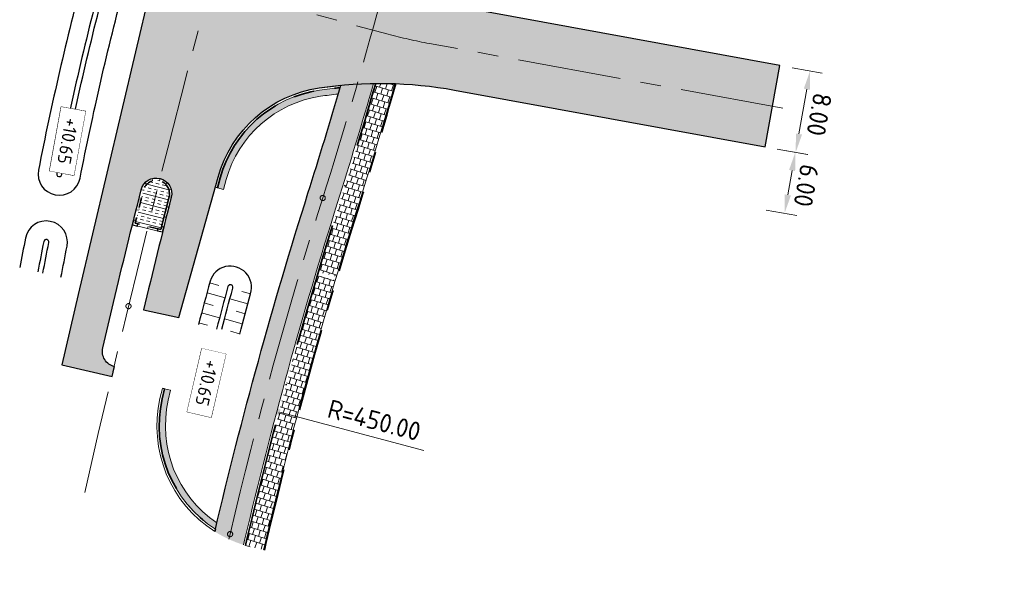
# Model space of a CAD drawing. Header units: metres. Extents: x 232559 to 234458, y 552925 to 554400.
# Tile 8 of 45: x 233087 to 233182, y 553227 to 553282. Entities that reach past the tile are written whole.
import ezdxf
from ezdxf.enums import TextEntityAlignment as Align

# ---------------------------------------------------------------- set-up
doc = ezdxf.new("R2010")
doc.units = ezdxf.units.M
for name, pattern in [('AM-AS', [16, 10, -2, 2, -2]), ('VH-GELEIDEBAND_70X200', [20, 12, -4, 0, -4]), ('VH-OPSLUITBAND_80X200', [14, 8, -2, 2, -2]), ('VH-RWSBAND', [24, 10, -2, 2, -2, 2, -2, 2, -2])]:
    doc.linetypes.add(name, pattern=pattern)
doc.layers.get('Defpoints').update_dxf_attribs({"color": 241})
for name, color, linetype, lineweight in [('N-AL-HOOGTELABEL-S', 7, 'Continuous', 9), ('N-WE-AM-AS_WEG-G', 7, 'AM-AS', 13), ('N-WE-GW-WATERGANG_BODEM-G', 144, 'Continuous', 25), ('N-WE-VH-KANTOPSLUITING_DEELSTREEP-G', 7, 'Continuous', 9), ('N-WE-VH-KANTOPSLUITING_ELEMENT_HOEKSTUK-S', 7, 'Continuous', 25), ('N-WE-VH-KANTOPSLUITING_VOORKANTBAND-G', 7, 'Continuous', 13), ('N-WE-VH-KANTVERHARDING-G', 7, 'Continuous', 25), ('N-WE-VH-KANTVERHARDING-GV', 7, 'Continuous', 25), ('N-WE-VH-KANTVERHARDING_BOCHTVERBREDING-A', 254, 'Continuous', 25), ('N-WE-VH-KANTVERHARDING_BOCHTVERBREDING-G', 251, 'Continuous', 18), ('N-WE-VH-M', 7, 'Continuous', 18), ('N-WE-VH-VERHARDING_BETON_CRETEPRINT-A', 241, 'Continuous', 5), ('N-WE-VH-VERHARDING_MIDDENGELEIDER-S', 7, 'Continuous', 25)]:
    doc.layers.add(name, color=color, linetype=linetype, lineweight=lineweight)
for name, color, linetype, lineweight, true_color in [('N-WE-GW-GRONDWERK-S', 7, 'Continuous', 18, 0x004c00), ('N-WE-GW-TALUDARCERING_KORT-G', 7, 'Continuous', 18, 0x004c00), ('N-WE-GW-TALUDARCERING_LANG-G', 7, 'Continuous', 13, 0x004c00), ('N-WE-GW-WATERGANG_INSTEEK-G', 7, 'Continuous', 25, 0x004c00), ('N-WE-VH-KANTOPSLUITING_GELEIDEBAND_70X200-G', 20, 'VH-GELEIDEBAND_70X200', 35, 0xff3f00), ('N-WE-VH-KANTOPSLUITING_OPSLUITBAND_80X200-G', 150, 'VH-OPSLUITBAND_80X200', 35, 0x007fff), ('N-WE-VH-KANTOPSLUITING_TROTTOIRBAND_RWS_115-225x250-G', 7, 'VH-RWSBAND', 35, 0x2db300), ('N-WE-VH-VERHARDING_ASFALT_HOOFDRIJBAAN-A', 7, 'Continuous', 5, 0xc7c7c7), ('N-WE-VH-VERHARDING_ASFALT_ROOD-A', 7, 'Continuous', 5, 0xc99292), ('N-WE-VH-VERHARDING_TEGEL-A', 250, 'Continuous', 5, 0x333333)]:
    doc.layers.add(name, color=color, linetype=linetype, lineweight=lineweight, true_color=true_color)
doc.styles.add('NLCS-ISO', font='NLCS-ISO.ttf')
doc.styles.add('NLCS-ISO-ANNOTATIEF-T18', font='NLCS-ISO.ttf', dxfattribs={"height": 1.8})
doc.dimstyles.new('NLCS-ANNOTATIEF-T18-PIJL_L2_H2_A', dxfattribs={"dimtxt": 1.8, "dimasz": 1.8, "dimexe": 1.2, "dimexo": 1.2, "dimgap": 0.7, "dimtad": 1, "dimzin": 0, "dimdsep": 46, "dimtxsty": 'NLCS-ISO-ANNOTATIEF-T18', "dimcen": 0, "dimdle": 2, "dimclrd": 7, "dimclre": 251, "dimclrt": 7, "dimazin": 0, "dimtfac": 1, "dimtofl": 0, "dimtmove": 0, "dimatfit": 3, "dimfxl": 2, "dimtfillclr": 256, "dimtolj": 1, "dimtzin": 0, "dimlwd": 9, "dimlwe": 9, "dimarcsym": 0})
doc.dimstyles.new('NLCS-ANNOTATIEF-T18-PIJL_L2_H3', dxfattribs={"dimtxt": 1.8, "dimasz": 1.8, "dimexe": 2, "dimexo": 2, "dimgap": 0.7, "dimtad": 1, "dimzin": 0, "dimdsep": 46, "dimtxsty": 'NLCS-ISO-ANNOTATIEF-T18', "dimcen": 0, "dimdle": 2, "dimse1": 1, "dimse2": 1, "dimclrd": 256, "dimclre": 256, "dimclrt": 256, "dimadec": 3, "dimazin": 0, "dimtfac": 1, "dimtofl": 0, "dimtmove": 0, "dimatfit": 3, "dimfxl": 2, "dimfxlon": 1, "dimtfillclr": 256, "dimtolj": 1, "dimtzin": 0, "dimlwd": 9, "dimlwe": -1, "dimarcsym": 0})

# ---------------------------------------------------------------- blocks, each defined once
blk = doc.blocks.new('S04')
at = {"layer": 'N-WE-GW-TALUDARCERING_KORT-G'}
for p, q in [((0, 0.501744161), (0.5017441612, 0.5018410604)), ((0, 0), (0.5017441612, 0)), ((0, -0.5017441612), (0.5018410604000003, -0.5017441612))]:
    blk.add_line(p, q, dxfattribs=at)
at = {"layer": 'N-WE-GW-TALUDARCERING_LANG-G'}
for p, q in [((0, 0.2508720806), (1.003585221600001, 0.2508720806)), ((0, -0.2508720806), (1.003585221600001, -0.2508720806))]:
    blk.add_line(p, q, dxfattribs=at)
blk = doc.blocks.new('SVH-KANTOPSLUITING_HOEK_UITWENDIG_115-225')
for p, q in [((0, 0), (0, 0.5000000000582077)), ((0, 0.5000000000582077), (0.225, 0.5000000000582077)), ((0, 0), (0.5, 5.820766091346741e-11)), ((0.225, 0.2250000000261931), (0.225, 0.5000000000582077)), ((0.225, 0.2250000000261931), (0.4999999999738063, 0.2250000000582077)), ((0.5000000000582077, 5.820766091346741e-11), (0.4999999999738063, 0.2250000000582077))]:
    blk.add_line(p, q)
blk = doc.blocks.new('MIDDENGELEIDER')
at = {"layer": 'N-WE-VH-VERHARDING_BETON_CRETEPRINT-A', "lineweight": 9}
h = blk.add_hatch(dxfattribs=at)
h.set_pattern_fill('AVH-BETON_GEWAPEND', color=251, scale=0.25, angle=-1.272221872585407e-14, pattern_type=2)
h.set_pattern_definition([(360, (129.1815211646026, 44.42226556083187), (2.296212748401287e-16, 0.9375), []), (360, (129.1815211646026, 44.73476556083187), (2.296212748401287e-16, 0.9375), [0.3125, -0.3125]), (360, (129.1815211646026, 45.04726556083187), (2.296212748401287e-16, 0.9375), [0.3125, -0.3125])])
edge = h.paths.add_edge_path()
edge.add_line((1.274999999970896, 3.275000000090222), (-1.274999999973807, 3.275000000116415))
edge.add_line((-1.274999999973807, 3.275000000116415), (-1.279999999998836, 4.440892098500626e-16))
edge.add_arc((-1.101532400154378e-16, 0.005009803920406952), 1.2800098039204, 180.2242493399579, 359.7757506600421)
edge.add_line((1.279999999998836, 0), (1.274999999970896, 3.275000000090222))
at = {"layer": 'N-WE-VH-KANTOPSLUITING_DEELSTREEP-G'}
for p, q in [((0, 3.500000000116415), (0, 3.280000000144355)), ((-1.5, 2), (-1.279999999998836, 2)), ((1.5, 2), (1.279999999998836, 2)), ((-1.5, 1), (-1.279999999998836, 1)), ((1.5, 1), (1.279999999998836, 1)), ((-1.5, 0), (-1.279999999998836, 0)), ((1.5, 0), (1.279999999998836, 0)), ((-1.108521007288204, -0.6349950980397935), (-1.299046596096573, -0.7449950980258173)), ((1.108521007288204, -0.6349950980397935), (1.299046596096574, -0.7449950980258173)), ((-0.6400041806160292, -1.103511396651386), (-0.7500041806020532, -1.294036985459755)), ((1.587271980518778e-16, -1.274999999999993), (2.38524477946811e-16, -1.494999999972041)), ((0.6400041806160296, -1.103511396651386), (0.7500041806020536, -1.294036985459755))]:
    blk.add_line(p, q, dxfattribs=at)
at = {"layer": 'N-WE-VH-KANTOPSLUITING_TROTTOIRBAND_RWS_115-225x250-G', "ltscale": 0.5, "flags": 128}
blk.add_lwpolyline([(-1.279999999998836, 3.280000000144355), (-1.279999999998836, 0, 0.9960937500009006), (1.279999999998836, 0), (1.279999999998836, 3.280000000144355), (-1.279999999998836, 3.280000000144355)], format="xyb", close=True, dxfattribs=at)
at = {"layer": 'N-WE-VH-KANTOPSLUITING_VOORKANTBAND-G', "ltscale": 0.5, "flags": 128}
blk.add_lwpolyline([(-1.5, 3.500000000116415), (-1.5, 0, 0.9966666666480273), (1.5, 0), (1.5, 3.500000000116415)], format="xyb", close=True, dxfattribs=at)
at = {"layer": 'N-WE-VH-KANTOPSLUITING_ELEMENT_HOEKSTUK-S'}
for p, rotation in [((-1.5, 3.500000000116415), 270), ((1.499999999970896, 3.500000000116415), 180)]:
    blk.add_blockref('SVH-KANTOPSLUITING_HOEK_UITWENDIG_115-225', p, dxfattribs=dict(at, rotation=rotation))
blk = doc.blocks.new('*D77')
at = {"layer": 'Defpoints', "color": 0, "transparency": 16777216}
for p in [(233119.1097643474, 553333.1810636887), (234458.2366741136, 552924.8440465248)]:
    blk.add_point(p, dxfattribs=at)
at = {"layer": 'N-WE-VH-M', "lineweight": 9, "transparency": 16777216}
blk.add_line((233133.7062476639, 553328.7301902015), (233120.8314989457, 553332.6560589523), dxfattribs=at)
at = {"layer": 'N-WE-VH-M', "transparency": 16777216}
blk.add_solid([(233120.9189997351, 553332.9430147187), (233120.7439981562, 553332.369103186), (233119.1097643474, 553333.1810636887)], dxfattribs=at)
at = {"layer": 'N-WE-VH-M', "transparency": 16777216, "insert": (233128.5964114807, 553331.9610529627), "char_height": 1.8, "attachment_point": 5, "rotation": 343.0420790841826, "style": 'NLCS-ISO-ANNOTATIEF-T18'}
blk.add_mtext('\\A1;R=1400.00', dxfattribs=at)
blk = doc.blocks.new('*D120')
at = {"layer": 'Defpoints', "color": 0, "transparency": 16777216}
for p in [(233159.1338229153, 553269.6766731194), (233158.0535427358, 553263.7747247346), (233161.0199781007, 553263.2525011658)]:
    blk.add_point(p, dxfattribs=at)
at = {"layer": 'N-WE-VH-M', "color": 251, "lineweight": 9, "transparency": 16777216}
for p, q in [((233160.3156493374, 553269.4686195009), (233163.2420487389, 553268.9534440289)), ((233159.2353691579, 553263.5666711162), (233162.2018045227, 553263.0444475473))]:
    blk.add_line(p, q, dxfattribs=at)
at = {"layer": 'N-WE-VH-M', "color": 7, "lineweight": 9, "transparency": 16777216}
blk.add_line((233161.748141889, 553267.3887580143), (233161.3320585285, 553265.025240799), dxfattribs=at)
at = {"layer": 'N-WE-VH-M', "color": 7, "transparency": 16777216}
for points in [[(233162.0435984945, 553267.3367446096), (233161.4526852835, 553267.440771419), (233162.0602223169, 553269.1614976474)], [(233161.627515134, 553264.9732273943), (233161.036601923, 553265.0772542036), (233161.0199781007, 553263.2525011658)]]:
    blk.add_solid(points, dxfattribs=at)
at = {"layer": 'N-WE-VH-M', "color": 7, "transparency": 16777216, "insert": (233163.1158687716, 553265.9295945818), "char_height": 1.8, "attachment_point": 5, "rotation": 260.01571756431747, "style": 'NLCS-ISO-ANNOTATIEF-T18'}
blk.add_mtext('\\A1;6.00', dxfattribs=at)
blk = doc.blocks.new('*D75')
at = {"layer": 'Defpoints', "color": 0, "transparency": 16777216}
for p in [(233110.445619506, 553244.4536294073), (233545.4002006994, 553129.0651018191)]:
    blk.add_point(p, dxfattribs=at)
at = {"layer": 'N-WE-VH-M', "lineweight": 9, "transparency": 16777216}
blk.add_line((233126.1119834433, 553240.2975203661), (233112.1854378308, 553243.9920752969), dxfattribs=at)
at = {"layer": 'N-WE-VH-M', "transparency": 16777216}
blk.add_solid([(233112.2623635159, 553244.2820450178), (233112.1085121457, 553243.702105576), (233110.445619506, 553244.4536294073)], dxfattribs=at)
at = {"layer": 'N-WE-VH-M', "transparency": 16777216, "insert": (233121.322130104, 553243.2235594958), "char_height": 1.8, "attachment_point": 5, "rotation": 345.1423191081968, "style": 'NLCS-ISO-ANNOTATIEF-T18'}
blk.add_mtext('\\A1;R=450.00', dxfattribs=at)
blk = doc.blocks.new('*D127')
at = {"layer": 'Defpoints', "color": 0, "transparency": 16777216}
for p in [(233160.574196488, 553277.5459376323), (233159.1338229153, 553269.6766731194), (233162.1002582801, 553269.1544495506)]:
    blk.add_point(p, dxfattribs=at)
at = {"layer": 'N-WE-VH-M', "color": 251, "lineweight": 9, "transparency": 16777216}
for p, q in [((233161.75602291, 553277.3378840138), (233164.6690769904, 553276.8250579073)), ((233160.3156493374, 553269.4686195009), (233163.2820847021, 553268.946395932))]:
    blk.add_line(p, q, dxfattribs=at)
at = {"layer": 'N-WE-VH-M', "color": 7, "lineweight": 9, "transparency": 16777216}
blk.add_line((233163.1751701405, 553275.2603718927), (233162.4123387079, 553270.9271891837), dxfattribs=at)
at = {"layer": 'N-WE-VH-M', "color": 7, "transparency": 16777216}
for points in [[(233163.470626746, 553275.2083584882), (233162.879713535, 553275.3123852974), (233163.4872505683, 553277.0331115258)], [(233162.7077953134, 553270.8751757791), (233162.1168821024, 553270.9792025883), (233162.1002582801, 553269.1544495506)]]:
    blk.add_solid(points, dxfattribs=at)
at = {"layer": 'N-WE-VH-M', "color": 7, "transparency": 16777216, "insert": (233164.3695229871, 553272.8163757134), "char_height": 1.8, "attachment_point": 5, "rotation": 260.01571756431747, "style": 'NLCS-ISO-ANNOTATIEF-T18'}
blk.add_mtext('\\A1;8.00', dxfattribs=at)
blk = doc.blocks.new('SAL-HOOGTELABEL_AANLEG-SO')
blk.add_lwpolyline([(-4.842599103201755, 1.798838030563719), (4.851150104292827, 1.798838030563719), (4.851150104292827, -1.886858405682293), (-4.842599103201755, -1.886858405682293)], close=True)
at = {"style": 'NLCS-ISO'}
blk.add_attdef('HOOGTE', text='', height=2, dxfattribs=at).set_placement((0, 0), align=Align.MIDDLE_CENTER)
blk.add_wipeout([(-4.842599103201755, 1.7988380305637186), (4.851150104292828, 1.7988380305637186), (4.851150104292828, -1.8868584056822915), (-4.842599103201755, -1.8868584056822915)])

msp = doc.modelspace()

# ---------------------------------------------------------------- hatches: boundary and pattern name
at = {"layer": 'N-WE-VH-KANTVERHARDING_BOCHTVERBREDING-A'}
h = msp.add_hatch(color=256, dxfattribs=at)
h.dxf.hatch_style = 1
edge = h.paths.add_edge_path()
edge.add_line((233106.7336289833, 553265.560839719), (233107.0020870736, 553266.524131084))
edge.add_arc((233117.7668680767, 553263.5241119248), 11.17499999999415, 98.46671721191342, 164.427465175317, ccw=False)
edge.add_arc((233121.8894445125, 553235.8292682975), 39.17500000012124, 95.95074880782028, 98.46671721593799, ccw=False)
edge.add_arc((232687.2757860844, 553400.3997458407), 448.5000000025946, 343.7362586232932, 343.8189261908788)
edge.add_arc((233121.8894445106, 553235.8292682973), 39.77500000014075, 95.59894541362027, 98.4667172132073)
edge.add_arc((233117.7668680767, 553263.5241119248), 11.77500000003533, 98.46671721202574, 164.4274651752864)
edge.add_line((233106.4241122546, 553266.6852059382), (233106.1556541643, 553265.7219145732))
edge.add_line((233106.1556541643, 553265.7219145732), (233106.7336289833, 553265.560839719))
at = {"layer": 'N-WE-VH-VERHARDING_ASFALT_HOOFDRIJBAAN-A'}
h = msp.add_hatch(color=256, dxfattribs=at)
h.dxf.hatch_style = 1
edge = h.paths.add_edge_path(flags=16)
edge.add_line((233238.8431109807, 553681.6264790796), (233230.943822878, 553658.5683842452))
edge.add_arc((233232.3644847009, 553658.0869851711), 1.500008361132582, 161.2807672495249, 340.8981595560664)
edge.add_line((233233.7819002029, 553657.5961100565), (233241.6811883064, 553680.6542048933))
edge.add_arc((233240.2605260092, 553681.1356025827), 1.500008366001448, 341.2808231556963, 520.8981037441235)
edge = h.paths.add_edge_path(flags=16)
edge.add_arc((233271.7074764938, 553774.3557767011), 1.50000836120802, 164.2858098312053, 343.9032006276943)
edge.add_arc((232887.5055168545, 553885.6554448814), 401.4984599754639, 343.8444187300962, 352.0661515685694)
edge.add_line((233285.1608708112, 553830.2367401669), (233285.628885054, 553833.7053079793))
edge.add_arc((233284.1416862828, 553833.900922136), 1.500008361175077, 352.5067892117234, 532.1241805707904)
edge.add_line((233282.6558269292, 553834.1064630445), (233282.1878126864, 553830.6378952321))
edge.add_arc((232887.5013877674, 553885.6565838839), 398.5027353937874, 343.84373435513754, 352.0641942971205, ccw=False)
edge.add_line((233270.265800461, 553774.7699999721), (233270.2635313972, 553774.76203726))
edge = h.paths.add_edge_path(flags=16)
edge.add_line((233258.9653892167, 553740.3635948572), (233250.3426869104, 553715.1938472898))
edge.add_arc((233251.7633487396, 553714.7124482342), 1.500008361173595, 161.2807679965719, 340.8981588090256)
edge.add_line((233253.1807642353, 553714.2215731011), (233261.803466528, 553739.3913206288))
edge.add_arc((233260.3828047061, 553739.8727197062), 1.500008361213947, 341.2807671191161, 520.8981580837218)
edge = h.paths.add_edge_path(flags=16)
edge.add_arc((234470.475400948, 552921.1637758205), 1411.277274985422, 162.0659295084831, 164.4612733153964, ccw=False)
edge.add_arc((233126.3416874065, 553356.1858418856), 1.500008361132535, 342.2158700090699, 521.8332620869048)
edge.add_arc((234458.2256546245, 552924.8473599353), 1401.488492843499, 162.0549104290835, 164.4722926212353)
edge.add_arc((233109.3367418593, 553299.6359526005), 1.500008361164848, 164.6940441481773, 344.311435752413)
edge = h.paths.add_edge_path(flags=16)
edge.add_line((233152.7243747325, 553435.0058946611), (233170.2517599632, 553481.8816119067))
edge.add_arc((232796.991217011, 553621.4481446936), 398.4999999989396, 339.4986351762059, 341.0894634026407)
edge.add_line((233173.9824883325, 553492.2977232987), (233181.1625168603, 553513.2562927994))
edge.add_arc((233182.579932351, 553512.7654176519), 1.500008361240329, -18.719231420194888, 160.8981582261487, ccw=False)
edge.add_line((233184.0005941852, 553512.2840186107), (233176.8205656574, 553491.32544911))
edge.add_arc((232796.9912170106, 553621.4481446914), 401.4999999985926, 339.4986351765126, 341.08946340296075, ccw=False)
edge.add_line((233173.0617515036, 553480.8309228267), (233155.5343662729, 553433.9552055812))
edge.add_arc((233154.1311245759, 553434.4852412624), 1.500008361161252, 159.6899393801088, 339.3073309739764, ccw=False)
edge = h.paths.add_edge_path(flags=16)
edge.add_line((233288.7409870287, 554100.2030049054), (233287.2648016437, 553983.1308973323))
edge.add_arc((233288.7647455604, 553983.1169929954), 1.500008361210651, 179.4688888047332, 359.0862801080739)
edge.add_line((233290.2645631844, 553983.0930727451), (233291.7407485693, 554100.1651803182))
edge.add_arc((233290.2408005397, 554100.1787584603), 1.500009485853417, 359.4813493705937, 539.0738195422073)
edge = h.paths.add_edge_path(flags=16)
edge.add_line((233288.8319004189, 553873.9156854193), (233288.9171638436, 553877.3046130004))
edge.add_arc((233110.1728694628, 553881.9064760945), 178.8035232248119, 358.5252166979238, 359.5434362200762)
edge.add_line((233288.970715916, 553880.4816879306), (233289.2599437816, 553903.4195358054))
edge.add_arc((233287.7599998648, 553903.4334401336), 1.500008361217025, 359.4688891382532, 539.0862797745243)
edge.add_line((233286.2601822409, 553903.4573603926), (233285.9709543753, 553880.519512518))
edge.add_arc((233108.5407243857, 553881.9357574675), 177.4358821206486, 358.5287614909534, 359.5426758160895, ccw=False)
edge.add_line((233285.9181128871, 553877.3800673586), (233285.8328494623, 553873.9911397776))
edge.add_arc((233287.3325009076, 553873.9584193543), 1.500008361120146, 178.7500797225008, 358.3674721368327)
edge = h.paths.add_edge_path(flags=16)
edge.add_line((233217.4679331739, 553619.232137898), (233192.6325521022, 553546.7374314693))
edge.add_arc((233194.0532139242, 553546.2560323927), 1.500008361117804, 161.2807671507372, 340.8981596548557)
edge.add_line((233195.470629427, 553545.7651572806), (233220.3060104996, 553618.2598637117))
edge.add_arc((233218.8853486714, 553618.7412627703), 1.500008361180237, 341.280767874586, 520.8981590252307)
edge = h.paths.add_edge_path()
edge.add_line((233383.3948392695, 554231.8195223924), (233383.3948392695, 554236.3196870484))
edge.add_line((233383.3948392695, 554236.3196870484), (233370.3008999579, 554236.207676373))
edge.add_arc((233370.9725897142, 554157.7105501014), 78.50000000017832, 90.49026060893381, 179.2775844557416)
edge.add_line((233292.478829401, 554158.7002934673), (233292.1827528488, 554135.2192955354))
edge.add_arc((233290.6829352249, 554135.2432157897), 1.500008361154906, 179.4688889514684, 359.0862799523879, ccw=False)
edge.add_line((233289.1829913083, 554135.2571201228), (233289.4790678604, 554158.7381180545))
edge.add_arc((233370.9725897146, 554157.7105501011), 81.50000000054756, 90.49026060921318, 179.2775844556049, ccw=False)
edge.add_line((233370.2752302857, 554239.2075665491), (233383.3948392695, 554239.3197968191))
edge.add_line((233383.3948392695, 554239.3197968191), (233383.3987201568, 554243.819994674))
edge.add_line((233383.3987201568, 554243.819994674), (233370.2367257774, 554243.7074018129))
edge.add_arc((233370.9725897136, 554157.7105501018), 85.99999999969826, 90.49026060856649, 179.2775844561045)
edge.add_line((233284.9794255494, 554158.7948549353), (233284.6455244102, 554132.3140954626))
edge.add_arc((233272.6464789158, 554132.4653348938), 11.9999985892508, 358.83315250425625, 359.277865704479, ccw=False)
edge.add_arc((233272.6441303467, 554132.2791883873), 12.00000000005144, 288.11678142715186, 359.7220163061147, ccw=False)
edge.add_arc((233263.9373955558, 554158.8910798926), 40.00000000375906, 269.27758445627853, 288.1167814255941, ccw=False)
edge.add_line((233263.4330677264, 554118.8942593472), (233259.3492775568, 554118.9457526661))
edge.add_line((233259.3492775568, 554118.9457526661), (233258.1891597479, 554110.959744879))
edge.add_line((233258.1891597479, 554110.959744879), (233271.3731336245, 554110.793505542))
edge.add_arc((233271.2218352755, 554098.7944593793), 12.00000000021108, 18.1167814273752, 89.27758445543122, ccw=False)
edge.add_arc((233244.6099437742, 554090.0877245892), 39.9999999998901, -0.7224155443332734, 18.116781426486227, ccw=False)
edge.add_line((233284.6067643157, 554089.5833967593), (233283.2272950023, 553980.1815685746))
edge.add_arc((233271.2282488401, 553980.3328669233), 11.99999999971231, 288.64532879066, 359.27758445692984, ccw=False)
edge.add_arc((233262.2763961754, 554006.8633085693), 40.0000000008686, 269.8061318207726, 288.6453287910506, ccw=False)
edge.add_line((233262.1410509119, 553966.8635375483), (233258.917836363, 553966.8744437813))
edge.add_line((233258.917836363, 553966.8744437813), (233258.5090641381, 553958.8759513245))
edge.add_line((233258.5090641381, 553958.8759513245), (233269.4898461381, 553958.73749247))
edge.add_arc((233269.3385477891, 553946.7384463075), 11.9999999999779, 17.900033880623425, 89.27758445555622, ccw=False)
edge.add_arc((233242.6939095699, 553938.1324452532), 39.99999999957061, -0.7224155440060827, 17.90003388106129, ccw=False)
edge.add_line((233282.6907301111, 553937.6281174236), (233281.9726850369, 553880.6819838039))
edge.add_arc((232887.504042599, 553885.6559170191), 394.4999998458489, 357.8787414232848, 359.27758445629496, ccw=False)
edge.add_arc((233269.741926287, 553871.4978749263), 11.99999999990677, 276.26086459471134, 357.87874142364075, ccw=False)
edge.add_arc((233266.6883759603, 553899.3308738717), 39.99999999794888, 257.65672900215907, 276.26086459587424, ccw=False)
edge.add_line((233258.1376475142, 553860.2554974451), (233253.5855078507, 553861.2516263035))
edge.add_line((233253.5855078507, 553861.2516263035), (233252.2661928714, 553853.3510268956))
edge.add_line((233252.2661928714, 553853.3510268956), (233268.0977294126, 553849.886666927))
edge.add_arc((233265.5325108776, 553838.1640539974), 12.00000000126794, 10.986504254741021, 77.65672899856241, ccw=False)
edge.add_arc((233238.0456920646, 553832.8278763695), 40.00000000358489, -8.570212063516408, 10.986504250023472, ccw=False)
edge.add_arc((232887.5040424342, 553885.6559170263), 394.500000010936, 341.0894634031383, 351.4297879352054, ccw=False)
edge.add_line((233260.7112106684, 553757.8018612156), (233245.5879523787, 553713.6569307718))
edge.add_arc((233234.2356430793, 553717.546027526), 11.99999999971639, 276.9945347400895, 341.0894634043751, ccw=False)
edge.add_arc((233230.8259524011, 553745.3376451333), 39.99999999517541, 261.25770785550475, 276.9945347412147, ccw=False)
edge.add_line((233224.7463354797, 553705.8023664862), (233223.0745871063, 553697.9134248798))
edge.add_line((233223.0745871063, 553697.9134248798), (233224.2877538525, 553697.6558123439))
edge.add_arc((233221.8133919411, 553685.9136859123), 12.00000000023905, -0.07133962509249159, 78.1004309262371, ccw=False)
edge.add_arc((233193.813413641, 553685.9485490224), 40.00000000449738, 341.08946340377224, 359.92866037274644, ccw=False)
edge.add_line((233231.6544446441, 553672.9848931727), (233226.1890888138, 553657.0314690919))
edge.add_arc((233214.8367795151, 553660.9205658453), 11.99999999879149, 270.31384081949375, 341.08946340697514, ccw=False)
edge.add_arc((233214.6834087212, 553688.9201457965), 39.9999999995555, 259.0733274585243, 270.31384082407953, ccw=False)
edge.add_line((233207.1013068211, 553649.6453226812), (233204.414138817, 553641.729737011))
edge.add_line((233204.414138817, 553641.729737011), (233206.4130408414, 553641.0511457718))
edge.add_arc((233202.5554846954, 553629.6880801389), 11.99999999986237, -0.09517119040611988, 71.2485752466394, ccw=False)
edge.add_arc((233174.5555233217, 553629.7345895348), 40.00000000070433, 341.0894634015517, 359.904828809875, ccw=False)
edge.add_line((233212.3965543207, 553616.7709336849), (233170.1983852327, 553493.5940888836))
edge.add_arc((232796.991217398, 553621.4481445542), 394.4999995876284, 339.4986351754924, 341.0894634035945, ccw=False)
edge.add_line((233166.505104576, 553483.28253068), (233147.8846569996, 553433.483497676))
edge.add_arc((233136.6446908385, 553437.6862539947), 11.99999999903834, 268.33783214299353, 339.49863518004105, ccw=False)
edge.add_arc((233137.456865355, 553465.6744724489), 39.99999999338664, 249.4986351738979, 268.33783214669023, ccw=False)
edge.add_line((233123.4476776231, 553428.2079185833), (233112.4234840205, 553432.3299949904))
edge.add_line((233112.4234840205, 553432.3299949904), (233110.6451300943, 553424.4539915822))
edge.add_line((233110.6451300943, 553424.4539915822), (233127.7942505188, 553418.0417325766))
edge.add_arc((233123.591494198, 553406.8017664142), 12.00000000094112, -0.8344186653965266, 69.49863517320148, ccw=False)
edge.add_arc((233095.5944634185, 553407.2095258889), 40.0000000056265, 340.5064054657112, 359.16558132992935, ccw=False)
edge.add_arc((234458.2366741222, 552924.8440463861), 1405.500000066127, 160.5064054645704, 165.1608938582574)
edge.add_line((233099.6117662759, 553284.8004464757), (233092.6752564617, 553255.3994536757))
edge.add_line((233092.6752564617, 553255.3994536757), (233091.0809289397, 553248.58331763))
edge.add_line((233091.0809289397, 553248.58331763), (233095.9495792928, 553247.444516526))
edge.add_line((233095.9495792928, 553247.444516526), (233096.1772452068, 553248.4184059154))
edge.add_arc((233096.518756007, 553249.8789192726), 1.499909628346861, 166.8325995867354, 256.8390316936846, ccw=False)
edge.add_line((233095.0582809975, 553250.22059403), (233096.0860600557, 553254.613594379))
edge.add_arc((233906.1433038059, 553060.849929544), 832.9088161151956, 165.7741364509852, 166.5477504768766, ccw=False)
edge.add_arc((233100.2296296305, 553265.1628194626), 1.500008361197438, -13.877530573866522, 165.7093191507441, ccw=False)
edge.add_arc((233925.3302583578, 553056.1233553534), 849.6689466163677, 165.7826359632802, 166.5393129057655)
edge.add_line((233099.0018301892, 553253.9077016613), (233102.4176006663, 553253.1470107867))
edge.add_line((233102.4176006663, 553253.1470107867), (233106.2073716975, 553266.7456090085))
edge.add_arc((233117.7668680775, 553263.5241119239), 12.00000000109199, 98.46671721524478, 164.4274651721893, ccw=False)
edge.add_arc((233121.8894445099, 553235.8292682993), 39.99999999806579, 79.62752023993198, 98.46671721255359, ccw=False)
edge.add_line((233129.0913123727, 553275.175590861), (233159.1338229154, 553269.6766731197))
edge.add_line((233159.1338229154, 553269.6766731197), (233160.574196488, 553277.5459376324))
edge.add_line((233160.574196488, 553277.5459376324), (233126.0042255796, 553283.8735521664))
edge.add_arc((233128.1647859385, 553295.6774489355), 11.99999999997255, 183.0718552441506, 259.627520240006, ccw=False)
edge.add_arc((233156.1245531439, 553297.1779215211), 40.00000000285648, 164.0423255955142, 183.0718552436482, ccw=False)
edge.add_arc((234458.2366841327, 552924.8440433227), 1394.300010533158, 161.9323812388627, 164.0423255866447, ccw=False)
edge.add_arc((233144.0962816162, 553353.5494451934), 12.0000000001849, 89.88037590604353, 161.9323812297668, ccw=False)
edge.add_arc((233144.037822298, 553325.5495062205), 39.99999999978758, 71.04117893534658, 89.88037590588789, ccw=False)
edge.add_line((233157.0333630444, 553363.379599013), (233175.1461170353, 553357.1574352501))
edge.add_line((233175.1461170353, 553357.1574352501), (233176.6028173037, 553365.1158982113))
edge.add_line((233176.6028173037, 553365.1158982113), (233152.3911867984, 553373.433171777))
edge.add_arc((233156.2898490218, 553384.7821996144), 11.99999999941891, 179.1939367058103, 251.0411789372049, ccw=False)
edge.add_arc((233184.2848984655, 553384.3886927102), 39.99781493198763, 160.1638824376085, 179.1944613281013, ccw=False)
edge.add_arc((234458.2366756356, 552924.8440458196), 1394.300001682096, 159.498635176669, 160.1644070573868, ccw=False)
edge.add_line((233152.246272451, 553413.1693077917), (233176.9957396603, 553479.3599581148))
edge.add_arc((232796.9912174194, 553621.4481445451), 405.6999995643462, 339.498635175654, 341.0894634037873)
edge.add_line((233180.7938739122, 553489.9642652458), (233188.9434714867, 553513.753015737))
edge.add_arc((233200.2957807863, 553509.8639189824), 12.0000000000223, 96.10748340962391, 161.0894634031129, ccw=False)
edge.add_arc((233203.2748111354, 553482.0228454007), 40.00000000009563, 77.26828643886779, 96.10748340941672, ccw=False)
edge.add_line((233212.0902565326, 553521.0393537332), (233225.7077712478, 553517.9625930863))
edge.add_line((233225.7077712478, 553517.9625930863), (233227.4708274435, 553525.7659021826))
edge.add_line((233227.4708274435, 553525.7659021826), (233210.0433164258, 553529.7034988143))
edge.add_arc((233212.6879500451, 553541.4084513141), 12.00000000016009, 179.9286603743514, 257.2682864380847, ccw=False)
edge.add_arc((233240.6879283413, 553541.3735882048), 40.00000000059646, 161.0894634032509, 179.9286603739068, ccw=False)
edge.add_line((233202.8468973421, 553554.3372440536), (233225.2499693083, 553619.7320177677))
edge.add_arc((233236.6022786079, 553615.842921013), 12.0000000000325, 96.10753060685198, 161.089463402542, ccw=False)
edge.add_arc((233239.5813318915, 553588.0018498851), 40.00000000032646, 77.26833363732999, 96.10753060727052, ccw=False)
edge.add_line((233248.3967451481, 553627.0183654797), (233264.8851009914, 553623.29297718))
edge.add_line((233264.8851009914, 553623.29297718), (233266.6473164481, 553631.0964762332))
edge.add_line((233266.6473164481, 553631.0964762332), (233246.3497244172, 553635.6825254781))
edge.add_arc((233248.9943483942, 553647.3874801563), 11.99999999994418, 179.9280306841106, 257.26833363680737, ccw=False)
edge.add_arc((233276.9943263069, 553647.3523093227), 40.00000000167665, 161.0894634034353, 179.9280306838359, ccw=False)
edge.add_line((233239.1532953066, 553660.3159651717), (233266.7483078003, 553740.8631739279))
edge.add_arc((233278.1008748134, 553736.9748295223), 12.00000000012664, 95.90662175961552, 161.0932605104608, ccw=False)
edge.add_arc((233280.9822846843, 553709.1234834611), 40.00000000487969, 77.0674247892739, 95.90662175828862, ccw=False)
edge.add_line((233289.934455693, 553748.1088478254), (233292.9078006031, 553747.4260815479))
edge.add_line((233292.9078006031, 553747.4260815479), (233295.1107104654, 553757.1804901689))
edge.add_line((233295.1107104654, 553757.1804901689), (233287.9003680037, 553758.8361940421))
edge.add_arc((233290.5860193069, 553770.5318033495), 11.9999999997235, 183.5077938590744, 257.0674247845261, ccw=False)
edge.add_arc((233318.5335608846, 553772.244964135), 40.00000000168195, 165.2586584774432, 183.5077938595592, ccw=False)
edge.add_arc((232887.5040424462, 553885.6559170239), 405.6999999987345, 345.2586584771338, 352.9955194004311)
edge.add_arc((233302.0865878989, 553834.718671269), 12.00000000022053, 108.80191445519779, 172.9955193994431, ccw=False)
edge.add_arc((233311.1109130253, 553808.2127935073), 39.99999999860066, 89.96271748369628, 108.80191445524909, ccw=False)
edge.add_line((233311.13694113, 553848.2127850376), (233329.5025161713, 553848.2008345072))
edge.add_line((233329.5025161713, 553848.2008345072), (233329.5025161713, 553856.2008362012))
edge.add_line((233329.5025161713, 553856.2008362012), (233306.3333824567, 553856.2159124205))
edge.add_arc((233306.3411064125, 553868.2159099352), 12.00000000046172, 197.0632672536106, 269.9631208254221, ccw=False)
edge.add_arc((233333.1085836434, 553876.4318799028), 39.99999999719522, 178.8141437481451, 197.0632672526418, ccw=False)
edge.add_arc((232887.5040428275, 553885.6559170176), 405.6999996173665, 358.8141437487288, 359.277584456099)
edge.add_line((233293.1717947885, 553880.5407720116), (233293.4973713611, 553906.3613335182))
edge.add_arc((233305.4964175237, 553906.2100351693), 12.00000000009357, 108.80191445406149, 179.277584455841, ccw=False)
edge.add_arc((233314.5207426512, 553879.7041573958), 40.000000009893, 89.96271748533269, 108.8019144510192, ccw=False)
edge.add_line((233314.5467707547, 553919.7041489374), (233329.7282889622, 553919.6942702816))
edge.add_line((233329.7282889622, 553919.6942702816), (233329.7334945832, 553927.694268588))
edge.add_line((233329.7334945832, 553927.694268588), (233307.4111207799, 553927.7087938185))
edge.add_arc((233307.4189292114, 553939.7087912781), 12.00000000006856, 198.1167814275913, 269.96271748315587, ccw=False)
edge.add_arc((233334.0308207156, 553948.4155260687), 40.00000000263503, 179.2775844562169, 198.1167814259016, ccw=False)
edge.add_line((233294.0340001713, 553948.9198538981), (233295.9419387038, 554100.2330882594))
edge.add_arc((234145.874375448, 554089.5161218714), 850.0000002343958, 178.2011683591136, 179.2775844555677, ccw=False)
edge.add_arc((232446.7121341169, 554142.8797634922), 849.9999999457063, 358.2011683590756, 359.277584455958)
edge.add_line((233296.6445705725, 554132.1627971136), (233296.978471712, 554158.6435565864))
edge.add_arc((233370.9725897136, 554157.7105501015), 73.99999999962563, 90.49026060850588, 179.2775844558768, ccw=False)
edge.add_line((233370.3394044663, 554231.7078411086), (233383.3948392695, 554231.8195223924))
at = {"layer": 'N-WE-VH-VERHARDING_ASFALT_ROOD-A'}
h = msp.add_hatch(color=256, dxfattribs=at)
h.dxf.hatch_style = 1
edge = h.paths.add_edge_path()
edge.add_arc((233121.8894376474, 553235.8292676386), 40.00000000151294, 90.9167052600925, 95.47031792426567)
edge.add_arc((232687.2757861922, 553400.3997458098), 448.4999998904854, 342.45330640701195, 343.84986228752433, ccw=False)
edge.add_arc((233545.4002006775, 553129.0651018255), 451.499999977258, 162.4533064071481, 166.7646354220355)
edge.add_arc((233112.2749181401, 553242.5990846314), 12.00000000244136, 237.8713128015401, 252.5337518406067)
edge.add_arc((233545.4279872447, 553129.0568874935), 448.5289701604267, 162.4533760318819, 166.8428371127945, ccw=False)
edge.add_arc((232687.2757856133, 553400.3997459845), 451.5000004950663, 342.4533064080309, 343.9834536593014)
at = {"layer": 'N-WE-VH-VERHARDING_TEGEL-A'}
h = msp.add_hatch(dxfattribs=at)
h.set_pattern_fill('AVH-TEGEL_300X300_HALFST', color=256, scale=2, angle=73, pattern_type=2)
h.set_pattern_definition([(73, (-26.89211705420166, -89.47133533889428), (-0.1114684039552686, 0.6614943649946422), [0.6, -0.6]), (163, (-26.89211705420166, -89.47133533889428), (-0.1754230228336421, -0.5737828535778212), [])])
edge = h.paths.add_edge_path()
edge.add_line((233117.554187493, 553256.7758648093), (233115.8050586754, 553257.2091768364))
edge.add_arc((233545.4001726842, 553129.0651095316), 448.29997096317, 163.3906668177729, 166.7646355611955)
edge.add_line((233109.0080471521, 553231.704170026), (233108.8652526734, 553231.0936867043))
edge.add_arc((233112.2749180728, 553242.5990843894), 11.99999975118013, 253.4926232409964, 256.8349741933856)
edge.add_line((233109.5418396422, 553230.9144673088), (233110.6216378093, 553230.6638496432))
edge.add_line((233110.6216378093, 553230.6638496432), (233110.7602351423, 553231.292056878))
edge.add_arc((233545.4002006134, 553129.0651018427), 446.4999999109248, 163.3797920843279, 166.7646354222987, ccw=False)
edge = h.paths.add_edge_path()
edge.add_line((233115.9139567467, 553257.5736862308), (233117.6631563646, 553257.1403566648))
edge.add_arc((233545.4002006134, 553129.0651018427), 446.4999999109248, 162.4533064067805, 163.3309742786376, ccw=False)
edge.add_arc((232687.2757859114, 553400.3997458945), 453.5000001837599, 342.4533064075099, 344.0532667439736)
edge.add_arc((233121.8894514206, 553235.8292679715), 40.00000040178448, 87.94473666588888, 90.61750512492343)
edge.add_arc((232687.2757857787, 553400.3997459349), 451.7000003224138, 342.4533064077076, 343.99110501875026, ccw=False)
edge.add_arc((233545.4001726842, 553129.0651095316), 448.29997096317, 162.4533062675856, 163.3420454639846)

# ---------------------------------------------------------------- linework, layer by layer
at = {"layer": 'N-WE-AM-AS_WEG-G', "flags": 128}
for points in [[(233093.304663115, 553236.2290259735, -0.03339304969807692), (233146.9072885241, 553415.1656170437), (233171.6567557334, 553481.3562673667, 0.006941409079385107), (233175.401526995, 553491.8115862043), (233265.9143524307, 553756.0193585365, 0.07952767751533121), (233287.4722478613, 553880.6126387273), (233290.9789486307, 554158.7192057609, -0.4080279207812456), (233370.2880651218, 554237.7076214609), (233431.4370744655, 554238.2308656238)], [(233107.2606152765, 553231.6969395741), (233107.3769856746, 553232.1944531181, -0.01875623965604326), (233116.3379933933, 553264.7324238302, 0.01097708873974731), (233121.8792651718, 553283.6957786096, -0.02387336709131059), (233162.1749092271, 553409.4568730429), (233186.9243764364, 553475.6475233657, 0.00694140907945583), (233190.8217471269, 553486.528896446), (233281.3345725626, 553750.736668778, 0.07952767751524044), (233303.770952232, 553880.4071251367), (233306.5410961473, 554100.0994413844, -0.00469678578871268), (233306.8880309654, 554115.8652046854, 0.004696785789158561), (233307.243728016, 554132.0291502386), (233307.5776291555, 554158.5099097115, -0.408027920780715), (233370.4301039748, 554221.1082291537), (233383.3948392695, 554221.2191667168)], [(233160.8376677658, 553273.4312586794), (233126.6589999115, 553279.6872499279, -0.02054726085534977), (233122.6522002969, 553280.5921827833), (233105.4127735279, 553285.2375731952)]]:
    msp.add_lwpolyline(points, format="xyb", dxfattribs=at)
at = {"layer": 'N-WE-AM-AS_WEG-G'}
for centre in [(233116.3379933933, 553264.7324238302), (233097.5439451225, 553254.2606480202), (233107.3769856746, 553232.1944531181)]:
    msp.add_circle(centre, 0.25, dxfattribs=at)
at = {"layer": 'N-WE-GW-WATERGANG_BODEM-G', "flags": 128}
for points in [[(233091.0833868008, 553266.9688605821, -0.0160558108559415), (233095.4414810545, 553285.8500046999, -0.01731565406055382), (233123.6901344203, 553379.2904937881, 1), (233123.2168238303, 553379.451667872, 0.01731565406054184), (233094.9581517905, 553285.978039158, 0.01603312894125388), (233090.5981445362, 553267.0925155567, 0.9999999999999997), (233091.0886851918, 553266.9957174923)], [(233089.2567188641, 553257.4691844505, 0.000832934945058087), (233089.8324817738, 553260.409773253, 1), (233089.34194599, 553260.5066088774, -0.0007557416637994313), (233088.7698602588, 553257.5830646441, -0.0003601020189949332)], [(233106.5712859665, 553252.0199621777, -0.002837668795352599), (233107.6333256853, 553255.993054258, 1.034225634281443), (233107.1647854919, 553256.1667988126, 0.003208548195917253), (233106.0624336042, 553252.044930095, 0.003208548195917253)]]:
    msp.add_lwpolyline(points, format="xyb", dxfattribs=at)
at = {"layer": 'N-WE-GW-WATERGANG_INSTEEK-G', "flags": 128}
for points in [[(233092.8546315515, 553266.6472444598, -0.01603312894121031), (233097.1814664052, 553285.3890806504, -0.01731565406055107), (233125.3940525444, 553378.7102670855, 0.9999999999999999), (233121.5129057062, 553380.0318945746, 0.0173156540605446), (233093.2181664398, 553286.4389632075, 0.01603312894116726), (233088.8321981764, 553267.4409885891, 0.9999999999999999), (233092.8546315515, 553266.64724446)], [(233091.0094114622, 553257.059222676, 0.001204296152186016), (233091.5996350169, 553260.0674730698, 0.9999999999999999), (233087.5750589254, 553260.8502803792, -0.000360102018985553), (233087.0171680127, 553257.9930279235)], [(233108.3128409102, 553251.5650046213, -0.002798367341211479), (233109.3546622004, 553255.4636878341, 1.01148589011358), (233105.435552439, 553256.6671770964, 0.003227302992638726), (233104.3205974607, 553252.4988098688)]]:
    msp.add_lwpolyline(points, format="xyb", dxfattribs=at)
at = {"layer": 'N-WE-VH-KANTOPSLUITING_GELEIDEBAND_70X200-G', "flags": 128}
msp.add_lwpolyline([(233108.8652526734, 553231.0936867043), (233109.0080473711, 553231.7041709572, -0.01881394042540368), (233117.9588950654, 553264.219902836, 0.006710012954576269), (233121.4583598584, 553275.8269453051, 0.006710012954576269)], format="xyb", dxfattribs=at)
at = {"layer": 'N-WE-VH-KANTOPSLUITING_OPSLUITBAND_80X200-G', "flags": 128}
msp.add_lwpolyline([(233110.6911923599, 553230.6456291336), (233110.8381101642, 553231.2737407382, -0.01881394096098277), (233119.7514216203, 553263.6531149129, 0.006992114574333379), (233123.4063209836, 553275.8004965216, 0.006992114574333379)], format="xyb", dxfattribs=at)
at = {"layer": 'N-WE-VH-KANTOPSLUITING_TROTTOIRBAND_RWS_115-225x250-G', "flags": 128}
msp.add_lwpolyline([(233106.1556541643, 553265.7219145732), (233106.4241122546, 553266.6852059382, -0.2960272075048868), (233116.0331774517, 553275.1707827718, -0.01251366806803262), (233118.0088132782, 553275.4145095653, -0.01307495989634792)], format="xyb", dxfattribs=at)
at = {"layer": 'N-WE-VH-KANTOPSLUITING_VOORKANTBAND-G', "flags": 128}
for points in [[(233108.6735513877, 553231.1522441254), (233108.8133595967, 553231.749960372, -0.01881394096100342), (233117.768200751, 553264.2801994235, 0.006676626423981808), (233121.2494841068, 553275.8241486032, 0.006676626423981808)], [(233110.6132949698, 553230.6638496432), (233110.7602351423, 553231.292056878, -0.01881394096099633), (233119.6751438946, 553263.6772335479, 0.006981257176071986), (233123.323988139, 553275.8035360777, 0.006981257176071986)]]:
    msp.add_lwpolyline(points, format="xyb", dxfattribs=at)
at = {"layer": 'N-WE-VH-KANTVERHARDING_BOCHTVERBREDING-A'}
for points in [[(233118.0088132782, 553275.4145095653), (233118.0762346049, 553275.6470963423)], [(233106.1556541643, 553265.7219145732), (233105.9389136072, 553265.7823176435)], [(233101.0372567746, 553246.255451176), (233100.817985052, 553246.3059045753)], [(233105.9477471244, 553232.6691125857), (233105.8931701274, 553232.4367378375)]]:
    msp.add_lwpolyline(points, dxfattribs=at)
at = {"layer": 'N-WE-VH-KANTVERHARDING_BOCHTVERBREDING-G', "flags": 128}
for points in [[(233105.9389136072, 553265.7823176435), (233106.2073716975, 553266.7456090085, -0.2960272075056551), (233116.0000496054, 553275.3933306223, -0.01307495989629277), (233118.0762346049, 553275.6470963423, -0.01307495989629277)], [(233100.817985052, 553246.3059045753), (233100.5903008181, 553245.332163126, 0.3163908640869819), (233105.8931701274, 553232.4367378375)], [(233106.0948374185, 553233.29104769), (233105.947987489, 553232.6689570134, -0.3145548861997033), (233100.8095711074, 553245.2817035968), (233101.0372567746, 553246.255451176), (233101.6219813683, 553246.120908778), (233101.3943003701, 553245.1471811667, 0.3092888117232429), (233106.0948374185, 553233.2910476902)], [(233105.9477471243, 553232.6691125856, -0.0003538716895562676), (233106.0948374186, 553233.2910476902)]]:
    msp.add_lwpolyline(points, format="xyb", dxfattribs=at)
msp.add_lwpolyline([(233118.0088132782, 553275.4145095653, 0.01251366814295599), (233116.0331774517, 553275.1707827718, 0.296027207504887), (233106.4241122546, 553266.6852059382), (233106.1556541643, 553265.7219145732), (233106.7336289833, 553265.560839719), (233107.0020870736, 553266.524131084, -0.2960272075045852), (233116.1215183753, 553274.5773218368, -0.01097842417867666), (233117.8280336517, 553274.7931691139, 0.0003607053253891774)], format="xyb", close=True, dxfattribs=at)

# ---------------------------------------------------------------- block references
at = {"layer": 'N-WE-GW-GRONDWERK-S'}
for p, xscale, yscale, rotation in [((233104.8713486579, 553254.5847926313), 1.799999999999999, 4, 344.1577132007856), ((233108.8282965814, 553253.515803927), -1.799999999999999, 3.999999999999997, 344.1577132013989)]:
    msp.add_blockref('S04', p, dxfattribs=dict(at, xscale=xscale, yscale=yscale, rotation=rotation))
at = {"layer": 'N-WE-VH-VERHARDING_MIDDENGELEIDER-S', "rotation": 165.9006236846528}
msp.add_blockref('MIDDENGELEIDER', (233100.2308496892, 553265.1676769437), dxfattribs=at)

# ---------------------------------------------------------------- dimensions: what is measured, and where the dimension line sits
at = {"layer": 'N-WE-VH-M'}
for center, mpoint, picture, middle in [((234458.2366741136, 552924.8440465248), (233119.1097643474, 553333.1810636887), '*D77', (233128.129740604, 553330.4306222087)), ((233545.4002006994, 553129.0651018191), (233110.445619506, 553244.4536294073), '*D75', (233120.9118597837, 553241.6770543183))]:
    dim = msp.add_radius_dim(center=center, mpoint=mpoint, dimstyle='NLCS-ANNOTATIEF-T18-PIJL_L2_H3', override={"dimpost": 'R=<>'}, dxfattribs=at)
    dim.commit()
    dim.dimension.update_dxf_attribs({"geometry": picture, "text_midpoint": middle, "dimtype": 164})
for base, p1, p2, picture, middle in [((233162.1002582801, 553269.1544495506), (233160.574196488, 553277.5459376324), (233159.1338229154, 553269.6766731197), '*D127', (233164.3695229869, 553272.8163757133)), ((233161.0199781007, 553263.2525011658), (233159.1338229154, 553269.6766731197), (233158.053542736, 553263.774724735), '*D120', (233163.1158687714, 553265.9295945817))]:
    dim = msp.add_linear_dim(base=base, p1=p1, p2=p2, angle=260.0157175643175, dimstyle='NLCS-ANNOTATIEF-T18-PIJL_L2_H2_A', dxfattribs=at)
    dim.commit()
    dim.dimension.update_dxf_attribs({"geometry": picture, "text_midpoint": middle})

# ---------------------------------------------------------------- next in the draw order: block references
at = {"layer": 'N-AL-HOOGTELABEL-S', "xscale": 0.65, "yscale": 0.65, "zscale": 0.65}
for p, rotation in [((233091.6794219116, 553270.2343054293), 259.7063757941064), ((233105.1215387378, 553246.8256145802), 256.8349743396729)]:
    msp.add_blockref('SAL-HOOGTELABEL_AANLEG-SO', p, dxfattribs=dict(at, rotation=rotation)).add_auto_attribs({'HOOGTE': '+10.65'})

# ---------------------------------------------------------------- next in the draw order: hatches: boundary and pattern name
at = {"layer": 'N-WE-VH-KANTVERHARDING_BOCHTVERBREDING-A'}
h = msp.add_hatch(color=256, dxfattribs=at)
h.dxf.hatch_style = 1
edge = h.paths.add_edge_path()
edge.add_line((233101.6219813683, 553246.120908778), (233101.0372567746, 553246.255451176))
edge.add_line((233101.0372567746, 553246.255451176), (233100.8095711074, 553245.2817035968))
edge.add_arc((233112.4112102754, 553242.6551308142), 11.89524762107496, 167.2434705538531, 237.0883639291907)
edge.add_line((233105.947987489, 553232.6689570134), (233106.0948374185, 553233.29104769))
edge.add_arc((233112.4112102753, 553242.6551308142), 11.29524762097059, 167.2540660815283, 235.999078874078, ccw=False)
edge.add_line((233101.3943003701, 553245.1471811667), (233101.6219813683, 553246.120908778))

# ---------------------------------------------------------------- next in the draw order: linework, layer by layer
at = {"layer": 'N-WE-VH-KANTOPSLUITING_TROTTOIRBAND_RWS_115-225x250-G', "flags": 128}
msp.add_lwpolyline([(233101.0370755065, 553246.2546759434), (233100.8095711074, 553245.2817035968, 0.314554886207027), (233105.947987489, 553232.6689570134, 0.3163727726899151)], format="xyb", dxfattribs=at)
at = {"layer": 'N-WE-VH-KANTVERHARDING-G', "flags": 128}
msp.add_lwpolyline([(233105.8931701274, 553232.4367378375), (233105.9166574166, 553232.5371520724, -0.0187568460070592), (233114.9077860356, 553265.1846482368, 0.006093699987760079), (233118.0762346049, 553275.6470963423)], format="xyb", dxfattribs=at)
at = {"layer": 'N-WE-VH-KANTVERHARDING-GV', "flags": 128}
msp.add_lwpolyline([(233099.6117662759, 553284.8004464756), (233092.6752564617, 553255.3994536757), (233091.0809289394, 553248.5833176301), (233095.9495792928, 553247.4445165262), (233096.1772452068, 553248.4184059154, -0.4142464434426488), (233095.0582809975, 553250.22059403), (233096.0860600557, 553254.613594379, -0.003375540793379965), (233098.7760376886, 553265.5330836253, -0.9964010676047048), (233101.6858536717, 553264.8030464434, 0.003301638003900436), (233099.0018301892, 553253.9077016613), (233102.4176006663, 553253.1470107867), (233106.2073716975, 553266.7456090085, -0.2960272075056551), (233116.0000496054, 553275.3933306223, -0.08238715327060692), (233129.0913123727, 553275.175590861), (233159.1338229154, 553269.6766731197), (233160.574196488, 553277.5459376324), (233126.0042255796, 553283.8735521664, -0.3470418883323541)], format="xyb", dxfattribs=at)

doc.saveas('drawing.dxf')
